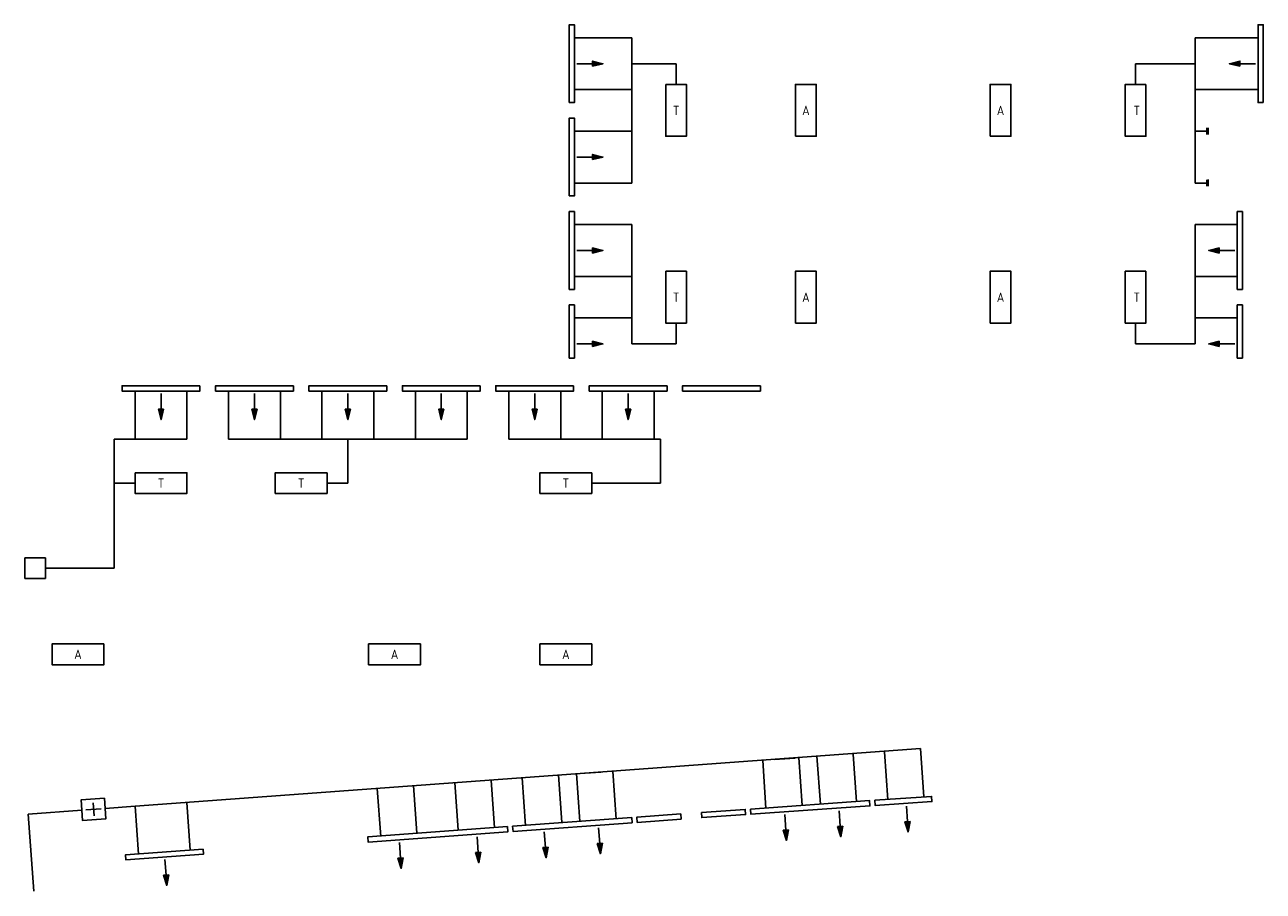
# Model space of a CAD drawing. Extents: x -542 to 65129, y -32750 to 819.
# Tile 1 of 3: x 3075 to 26936, y -32750 to -16050. Entities that reach past the tile are written whole.
import ezdxf
from ezdxf.enums import TextEntityAlignment as Align

# ---------------------------------------------------------------- set-up
doc = ezdxf.new("R2010")
doc.units = 0
doc.header["$LTSCALE"] = 200
doc.header["$MEASUREMENT"] = 0
for name, color, linetype in [('DEMONTEREN', 5, 'CONTINUOUS'), ('WL570---_LUCHT-A-BESTAAND', 2, 'CONTINUOUS'), ('WL570---_SYMBOOL-BESTAAND', 1, 'CONTINUOUS')]:
    doc.layers.add(name, color=color, linetype=linetype)
doc.styles.add('B-01', font='isocp.shx')

msp = doc.modelspace()

# ---------------------------------------------------------------- linework, layer by layer
at = {"layer": 'DEMONTEREN'}
for p, q in [((3075, -26325), (3475, -26325)), ((3075, -26725), (3075, -26325)), ((3475, -26325), (3475, -26725)), ((3475, -26725), (3075, -26725))]:
    msp.add_line(p, q, dxfattribs=at)
at = {"layer": 'DEMONTEREN', "color": 1, "linetype": 'ByBlock'}
msp.add_lwpolyline([(14700, -23159), (14700, -23459)], dxfattribs=at)
msp.add_lwpolyline([(14750, -23459), (14650, -23459), (14700, -23659)], close=True, dxfattribs=at)
msp.add_solid([(14750, -23459), (14650, -23459), (14700, -23659)], dxfattribs=at)
at = {"layer": 'WL570---_LUCHT-A-BESTAAND'}
for p, q in [((13664, -16300), (14774, -16300)), ((14774, -16300), (14774, -17300)), ((25626, -16300), (25626, -17300)), ((26836, -16300), (25626, -16300)), ((14774, -16800), (15624, -16800)), ((15624, -16800), (15624, -17200)), ((25626, -16800), (24476, -16800)), ((24476, -16800), (24476, -17200)), ((14774, -17300), (13664, -17300)), ((14774, -17300), (14774, -18100)), ((25626, -17300), (25626, -18100)), ((25626, -17300), (26836, -17300)), ((13664, -18100), (14774, -18100)), ((14774, -18100), (14774, -19100)), ((25626, -18100), (25626, -19100)), ((25849, -18100), (25626, -18100)), ((14774, -19100), (13664, -19100)), ((25626, -19100), (25849, -19100)), ((13664, -19900), (14774, -19900)), ((14774, -19900), (14774, -20900)), ((25626, -19900), (25626, -20900)), ((26436, -19900), (25626, -19900)), ((14774, -20900), (13664, -20900)), ((14774, -20900), (14774, -21700)), ((25626, -20900), (25626, -21700)), ((25626, -20900), (26436, -20900)), ((13664, -21700), (14774, -21700)), ((14774, -21700), (14774, -22200)), ((26436, -21700), (25626, -21700)), ((25626, -21700), (25626, -22200)), ((15624, -22200), (15624, -21800)), ((24476, -22200), (24476, -21800)), ((14774, -22200), (15624, -22200)), ((25626, -22200), (24476, -22200)), ((5200, -23109), (5200, -24034)), ((6200, -24034), (6200, -23109)), ((7000, -23109), (7000, -24034)), ((8000, -24034), (8000, -23109)), ((8800, -23109), (8800, -24034)), ((9800, -24034), (9800, -23109)), ((10600, -23109), (10600, -24034)), ((11600, -24034), (11600, -23109)), ((12400, -23109), (12400, -24034)), ((13400, -24034), (13400, -23109)), ((14200, -23109), (14200, -24034)), ((15200, -24034), (15200, -23109)), ((4800, -24034), (4800, -24884)), ((4800, -24034), (5200, -24034)), ((5200, -24034), (6200, -24034)), ((7000, -24034), (8000, -24034)), ((8000, -24034), (8800, -24034)), ((8800, -24034), (10600, -24034)), ((9300, -24034), (9300, -24884)), ((10600, -24034), (11600, -24034)), ((12400, -24034), (13400, -24034)), ((13400, -24034), (15325, -24034)), ((15325, -24034), (15325, -24884)), ((4800, -24884), (5200, -24884)), ((4800, -24884), (4800, -26525)), ((9300, -24884), (8900, -24884)), ((15325, -24884), (14000, -24884)), ((4800, -26525), (3475, -26525)), ((5199, -31112), (20334, -30000)), ((19701, -30987), (19636, -30064)), ((20334, -30000), (20399, -30931)), ((17356, -31151), (17292, -30229)), ((17919, -30185), (17520, -30213)), ((17990, -30172), (18055, -31095)), ((18338, -30148), (18403, -31071)), ((19102, -31029), (19038, -30106)), ((13355, -30506), (13423, -31428)), ((13704, -30480), (13771, -31403)), ((13776, -30482), (14175, -30453)), ((14471, -31358), (14403, -30436)), ((9932, -31692), (9865, -30769)), ((10563, -30711), (10631, -31633)), ((11360, -30652), (11427, -31575)), ((12127, -31531), (12059, -30608)), ((12725, -31487), (12657, -30564)), ((3141, -31263), (4175, -31187)), ((4623, -31154), (5199, -31112)), ((5267, -32034), (5199, -31112)), ((6196, -31039), (6264, -31961)), ((3251, -32750), (3141, -31263))]:
    msp.add_line(p, q, dxfattribs=at)
at = {"layer": 'WL570---_SYMBOOL-BESTAAND', "linetype": 'ByBlock'}
for p, q in [((25849, -18036), (25849, -18164)), ((25874, -18034), (25874, -18162)), ((25849, -19036), (25849, -19164)), ((25874, -19034), (25874, -19162))]:
    msp.add_line(p, q, dxfattribs=at)
at = {"layer": 'WL570---_SYMBOOL-BESTAAND'}
for p, q in [((4250, -31183), (4549, -31160)), ((4390, -31047), (4409, -31296)), ((6513, -31936), (6520, -32035))]:
    msp.add_line(p, q, dxfattribs=at)
at = {"layer": 'WL570---_SYMBOOL-BESTAAND', "linetype": 'ByBlock'}
for points in [[(13564, -17550), (13664, -17550), (13664, -16050), (13564, -16050)], [(26936, -17550), (26836, -17550), (26836, -16050), (26936, -16050)], [(14014, -16850), (14014, -16750), (14214, -16800)], [(26486, -16850), (26486, -16750), (26286, -16800)], [(13564, -19350), (13664, -19350), (13664, -17850), (13564, -17850)], [(14014, -18650), (14014, -18550), (14214, -18600)], [(13564, -21150), (13664, -21150), (13664, -19650), (13564, -19650)], [(26536, -21150), (26436, -21150), (26436, -19650), (26536, -19650)], [(14014, -20450), (14014, -20350), (14214, -20400)], [(26086, -20450), (26086, -20350), (25886, -20400)], [(13564, -22475), (13664, -22475), (13664, -21450), (13564, -21450)], [(26536, -22475), (26436, -22475), (26436, -21450), (26536, -21450)], [(14014, -22250), (14014, -22150), (14214, -22200)], [(26086, -22250), (26086, -22150), (25886, -22200)], [(6450, -23009), (6450, -23109), (4950, -23109), (4950, -23009)], [(8250, -23009), (8250, -23109), (6750, -23109), (6750, -23009)], [(10050, -23009), (10050, -23109), (8550, -23109), (8550, -23009)], [(11850, -23009), (11850, -23109), (10350, -23109), (10350, -23009)], [(13650, -23009), (13650, -23109), (12150, -23109), (12150, -23009)], [(15450, -23009), (15450, -23109), (13950, -23109), (13950, -23009)], [(17250, -23009), (17250, -23109), (15750, -23109), (15750, -23009)], [(5750, -23459), (5650, -23459), (5700, -23659)], [(7550, -23459), (7450, -23459), (7500, -23659)], [(9350, -23459), (9250, -23459), (9300, -23659)], [(11150, -23459), (11050, -23459), (11100, -23659)], [(12950, -23459), (12850, -23459), (12900, -23659)], [(17057, -31165), (17064, -31265), (19358, -31104), (19351, -31004)], [(19451, -30997), (19458, -31097), (20552, -31023), (20545, -30923)], [(16112, -31231), (16119, -31331), (16964, -31272), (16957, -31172)], [(14769, -31329), (14776, -31429), (12482, -31598), (12475, -31498)], [(15714, -31260), (15721, -31360), (14876, -31422), (14869, -31322)], [(18735, -31503), (18834, -31496), (18798, -31699)], [(20131, -31405), (20031, -31412), (20095, -31608)], [(12375, -31505), (12383, -31605), (9690, -31803), (9683, -31703)], [(17787, -31569), (17687, -31576), (17751, -31772)], [(6513, -31936), (6520, -32035), (5024, -32145), (5017, -32046)], [(13157, -31903), (13057, -31910), (13121, -32106)], [(14104, -31833), (14204, -31826), (14169, -32029)], [(10364, -32108), (10264, -32115), (10329, -32311)], [(11760, -32005), (11860, -31998), (11825, -32201)], [(5848, -32436), (5748, -32443), (5812, -32639)]]:
    msp.add_lwpolyline(points, close=True, dxfattribs=at)
for points in [[(13714, -16800), (14014, -16800)], [(26786, -16800), (26486, -16800)], [(13714, -18600), (14014, -18600)], [(13714, -20400), (14014, -20400)], [(26386, -20400), (26086, -20400)], [(13714, -22200), (14014, -22200)], [(26386, -22200), (26086, -22200)], [(5700, -23159), (5700, -23459)], [(7500, -23159), (7500, -23459)], [(9300, -23159), (9300, -23459)], [(11100, -23159), (11100, -23459)], [(12900, -23159), (12900, -23459)], [(18763, -31200), (18784, -31499)], [(20060, -31109), (20081, -31408)], [(17716, -31273), (17737, -31573)], [(11788, -31703), (11810, -32002)], [(13085, -31607), (13107, -31907)], [(14132, -31530), (14154, -31830)], [(10292, -31812), (10314, -32112)], [(5776, -32140), (5798, -32439)]]:
    msp.add_lwpolyline(points, dxfattribs=at)
at = {"layer": 'WL570---_SYMBOOL-BESTAAND'}
for points in [[(15424, -17200), (15424, -18200), (15824, -18200), (15824, -17200), (15424, -17200)], [(17924, -18200), (17924, -17200), (18324, -17200), (18324, -18200), (17924, -18200)], [(21674, -18200), (21674, -17200), (22074, -17200), (22074, -18200), (21674, -18200)], [(24676, -17200), (24676, -18200), (24276, -18200), (24276, -17200), (24676, -17200)], [(15424, -20800), (15424, -21800), (15824, -21800), (15824, -20800), (15424, -20800)], [(17924, -21800), (17924, -20800), (18324, -20800), (18324, -21800), (17924, -21800)], [(21674, -21800), (21674, -20800), (22074, -20800), (22074, -21800), (21674, -21800)], [(24676, -20800), (24676, -21800), (24276, -21800), (24276, -20800), (24676, -20800)], [(5200, -24684), (6200, -24684), (6200, -25084), (5200, -25084), (5200, -24684)], [(8900, -24684), (7900, -24684), (7900, -25084), (8900, -25084), (8900, -24684)], [(14000, -24684), (13000, -24684), (13000, -25084), (14000, -25084), (14000, -24684)], [(4600, -27984), (3600, -27984), (3600, -28384), (4600, -28384), (4600, -27984)], [(10700, -27984), (9700, -27984), (9700, -28384), (10700, -28384), (10700, -27984)], [(14000, -27984), (13000, -27984), (13000, -28384), (14000, -28384), (14000, -27984)], [(4608, -30955), (4159, -30989), (4190, -31388), (4639, -31353), (4608, -30955)]]:
    msp.add_lwpolyline(points, dxfattribs=at)
at = {"layer": 'WL570---_SYMBOOL-BESTAAND', "linetype": 'ByBlock'}
for points in [[(14014, -16850), (14014, -16750), (14214, -16800)], [(26486, -16850), (26486, -16750), (26286, -16800)], [(14014, -18650), (14014, -18550), (14214, -18600)], [(14014, -20450), (14014, -20350), (14214, -20400)], [(26086, -20450), (26086, -20350), (25886, -20400)], [(14014, -22250), (14014, -22150), (14214, -22200)], [(26086, -22250), (26086, -22150), (25886, -22200)], [(5750, -23459), (5650, -23459), (5700, -23659)], [(7550, -23459), (7450, -23459), (7500, -23659)], [(9350, -23459), (9250, -23459), (9300, -23659)], [(11150, -23459), (11050, -23459), (11100, -23659)], [(12950, -23459), (12850, -23459), (12900, -23659)], [(18735, -31503), (18834, -31496), (18798, -31699)], [(20131, -31405), (20031, -31412), (20095, -31608)], [(17787, -31569), (17687, -31576), (17751, -31772)], [(13157, -31903), (13057, -31910), (13121, -32106)], [(14104, -31833), (14204, -31826), (14169, -32029)], [(10364, -32108), (10264, -32115), (10329, -32311)], [(11760, -32005), (11860, -31998), (11825, -32201)], [(5848, -32436), (5748, -32443), (5812, -32639)]]:
    msp.add_solid(points, dxfattribs=at)

# ---------------------------------------------------------------- texts
at = {"layer": 'WL570---_LUCHT-A-BESTAAND', "color": 3, "style": 'B-01'}
for s, p in [('T', (15625, -17701)), ('A', (18125, -17701)), ('A', (21875, -17701)), ('T', (24500, -17701)), ('T', (15625, -21301)), ('A', (18125, -21301)), ('A', (21875, -21301)), ('T', (24500, -21301)), ('T', (5700, -24884)), ('T', (8400, -24884)), ('T', (13500, -24884)), ('A', (4100, -28184)), ('A', (10200, -28184)), ('A', (13500, -28184))]:
    msp.add_text(s, height=180, dxfattribs=at).set_placement(p, align=Align.MIDDLE_CENTER)

doc.saveas('drawing.dxf')
